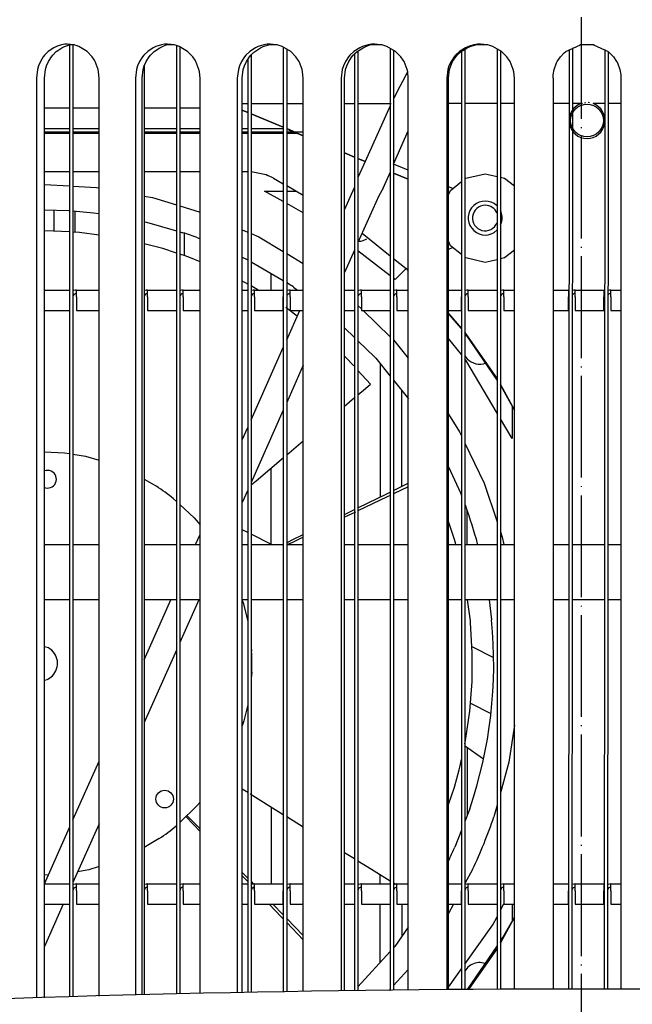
# Model space of a CAD drawing. Header units: millimetres. Extents: x -283 to 284, y -510 to 253.
# Tile 9 of 13: x -66 to 6, y 24 to 140. Entities that reach past the tile are written whole.
import ezdxf

# ---------------------------------------------------------------- set-up
doc = ezdxf.new("R2010")
doc.units = ezdxf.units.MM
doc.linetypes.add('DOT_CENTER', pattern=[14, 12, -1, 0, -1])
doc.layers.add('1', color=7, linetype='Continuous')

msp = doc.modelspace()

# ---------------------------------------------------------------- linework, layer by layer
at = {"color": 7, "linetype": 'Continuous'}
for p, q in [((-62.17, 136.98), (-62.81, 136.54)), ((-61.85, 137.13), (-62.17, 136.98)), ((-61.25, 137.32), (-61.85, 137.13)), ((-61.7, 136.67), (-61.22, 136.98)), ((-60.87, 137.38), (-61.25, 137.32)), ((-61.22, 136.98), (-60.9, 137.13)), ((-60.9, 137.13), (-60.29, 137.32)), ((-60.53, 137.4), (-60.87, 137.38)), ((-59.81, 137.32), (-60.53, 137.4)), ((-59.72, 137.3), (-60.37, 137.3)), ((-60.3, 137.3), (-60.3, 25.08)), ((-60.29, 137.32), (-60.1, 137.35)), ((-59.9, 137.3), (-59.9, 25.09)), ((-59.52, 137.25), (-59.81, 137.32)), ((-59.2, 137.13), (-59.52, 137.25)), ((-58.23, 136.54), (-59.2, 137.13)), ((-50.44, 136.98), (-51.09, 136.54)), ((-50.11, 137.13), (-50.44, 136.98)), ((-50.32, 136.54), (-49.66, 136.98)), ((-49.48, 137.32), (-50.11, 137.13)), ((-49.66, 136.98), (-49.34, 137.13)), ((-49.09, 137.38), (-49.48, 137.32)), ((-49.34, 137.13), (-48.74, 137.4)), ((-48.74, 137.4), (-49.09, 137.38)), ((-47.91, 137.3), (-48.79, 137.3)), ((-48, 137.32), (-48.74, 137.4)), ((-48.74, 137.4), (-48.32, 137.38)), ((-47.7, 137.25), (-48, 137.32)), ((-47.7, 137.25), (-47.7, 25.43)), ((-47.37, 137.13), (-47.7, 137.25)), ((-46.38, 136.54), (-47.37, 137.13)), ((-47.3, 137.09), (-47.3, 25.44)), ((-38.38, 136.98), (-39.06, 136.54)), ((-38.6, 136.43), (-37.8, 136.98)), ((-38.05, 137.13), (-38.38, 136.98)), ((-37.41, 137.32), (-38.05, 137.13)), ((-37.8, 136.98), (-37.47, 137.13)), ((-37.47, 137.13), (-36.83, 137.32)), ((-37.01, 137.38), (-37.41, 137.32)), ((-36.65, 137.4), (-37.01, 137.38)), ((-35.8, 137.3), (-36.9, 137.3)), ((-36.83, 137.32), (-36.43, 137.38)), ((-35.89, 137.32), (-36.65, 137.4)), ((-35.59, 137.25), (-35.89, 137.32)), ((-35.25, 137.13), (-35.59, 137.25)), ((-34.23, 136.54), (-35.25, 137.13)), ((-35.1, 137.05), (-35.1, 25.68)), ((-26.09, 136.98), (-26.77, 136.54)), ((-26.39, 136.54), (-25.7, 136.98)), ((-25.75, 137.13), (-26.09, 136.98)), ((-25.1, 137.32), (-25.75, 137.13)), ((-25.7, 136.98), (-25.36, 137.13)), ((-25.36, 137.13), (-24.69, 137.38)), ((-24.69, 137.38), (-25.1, 137.32)), ((-23.46, 137.3), (-24.79, 137.3)), ((-24.33, 137.4), (-24.69, 137.38)), ((-24.69, 137.38), (-24.33, 137.4)), ((-23.56, 137.32), (-24.33, 137.4)), ((-23.25, 137.25), (-23.56, 137.32)), ((-22.91, 137.13), (-23.25, 137.25)), ((-21.88, 136.54), (-22.91, 137.13)), ((-13.63, 136.98), (-14.32, 136.54)), ((-14.13, 136.54), (-13.43, 136.98)), ((-13.28, 137.13), (-13.63, 136.98)), ((-13.43, 136.98), (-13.09, 137.13)), ((-12.63, 137.32), (-13.28, 137.13)), ((-13.09, 137.13), (-12.44, 137.32)), ((-12.22, 137.38), (-12.63, 137.32)), ((-11.3, 137.3), (-12.59, 137.3)), ((-12.44, 137.32), (-12.02, 137.38)), ((-11.85, 137.4), (-12.22, 137.38)), ((-12.02, 137.38), (-11.85, 137.4)), ((-11.07, 137.32), (-11.85, 137.4)), ((-10.98, 137.3), (-11.3, 137.3)), ((-10.76, 137.25), (-11.07, 137.32)), ((-10.42, 137.13), (-10.76, 137.25)), ((-9.38, 136.54), (-10.42, 137.13)), ((-1.78, 136.54), (-0.08, 137.32)), ((-1, 136.98), (-1.09, 25.98)), ((0.7, 137.3), (-0.16, 137.3)), ((-0.08, 137.32), (0.7, 137.4)), ((0.7, 137.4), (1.48, 137.32)), ((1.56, 137.3), (0.7, 137.3)), ((1.48, 137.32), (3.18, 136.54)), ((-63.4, 135.91), (-63.74, 135.35)), ((-63.25, 136.09), (-63.4, 135.91)), ((-62.81, 136.54), (-63.25, 136.09)), ((-62.79, 135.34), (-62.44, 135.9)), ((-62.44, 135.9), (-62.29, 136.1)), ((-62.29, 136.1), (-61.86, 136.54)), ((-61.86, 136.54), (-61.7, 136.67)), ((-57.64, 135.9), (-58.23, 136.54)), ((-57.37, 135.51), (-57.64, 135.9)), ((-51.7, 135.91), (-52.05, 135.35)), ((-51.55, 136.09), (-51.7, 135.91)), ((-51.09, 136.54), (-51.55, 136.09)), ((-51.28, 135.34), (-50.93, 135.9)), ((-50.93, 135.9), (-50.77, 136.1)), ((-50.77, 136.1), (-50.32, 136.54)), ((-45.77, 135.9), (-46.38, 136.54)), ((-45.5, 135.51), (-45.77, 135.9)), ((-39.68, 135.91), (-40.04, 135.35)), ((-39.52, 136.09), (-39.68, 135.91)), ((-39.06, 136.54), (-39.52, 136.09)), ((-39.46, 135.34), (-39.09, 135.9)), ((-39.09, 135.9), (-38.93, 136.1)), ((-38.93, 136.1), (-38.6, 136.43)), ((-38.9, 136.13), (-38.9, 25.6)), ((-34.7, 136.82), (-34.7, 25.69)), ((-33.61, 135.9), (-34.23, 136.54)), ((-33.34, 135.51), (-33.61, 135.9)), ((-27.4, 135.91), (-27.77, 135.35)), ((-27.25, 136.09), (-27.4, 135.91)), ((-27.39, 135.34), (-27.01, 135.9)), ((-26.77, 136.54), (-27.25, 136.09)), ((-27.01, 135.9), (-26.85, 136.1)), ((-26.85, 136.1), (-26.67, 136.29)), ((-26.7, 136.25), (-26.7, 25.81)), ((-26.67, 136.29), (-26.39, 136.54)), ((-26.3, 136.59), (-26.3, 25.81)), ((-22.5, 136.9), (-22.5, 25.85)), ((-22.1, 136.68), (-22.1, 25.86)), ((-21.24, 135.9), (-21.88, 136.54)), ((-20.96, 135.51), (-21.24, 135.9)), ((-14.96, 135.91), (-15.33, 135.35)), ((-15.14, 135.34), (-14.76, 135.9)), ((-14.8, 136.09), (-14.96, 135.91)), ((-14.32, 136.54), (-14.8, 136.09)), ((-14.76, 135.9), (-14.6, 136.1)), ((-14.6, 136.1), (-14.13, 136.54)), ((-14.1, 136.56), (-14.1, 25.93)), ((-13.7, 136.81), (-13.7, 25.94)), ((-9.9, 136.84), (-9.9, 25.98)), ((-9.5, 136.62), (-9.5, 25.98)), ((-8.74, 135.9), (-9.38, 136.54)), ((-8.46, 135.51), (-8.74, 135.9)), ((-2.8, 135.34), (-2.42, 135.9)), ((-2.42, 135.9), (-1.99, 136.36)), ((-1.99, 136.36), (-1.78, 136.54)), ((-1.41, 136.75), (-1.49, 25.98)), ((2.79, 136.76), (2.71, 25.98)), ((3.19, 136.53), (3.11, 25.98)), ((3.18, 136.54), (3.4, 136.35)), ((3.4, 136.35), (3.82, 135.91)), ((3.82, 135.91), (4.19, 135.35)), ((-63.96, 134.84), (-64.09, 134.41)), ((-63.74, 135.35), (-63.96, 134.84)), ((-63.13, 134.4), (-63, 134.85)), ((-63, 134.85), (-62.79, 135.34)), ((-57.28, 135.34), (-57.37, 135.51)), ((-56.93, 134.4), (-57.28, 135.34)), ((-52.28, 134.84), (-52.41, 134.41)), ((-52.05, 135.35), (-52.28, 134.84)), ((-51.64, 134.4), (-51.5, 134.85)), ((-51.5, 134.85), (-51.28, 135.34)), ((-51.5, 134.85), (-51.5, 25.34)), ((-45.41, 135.34), (-45.5, 135.51)), ((-45.05, 134.4), (-45.41, 135.34)), ((-40.27, 134.84), (-40.4, 134.41)), ((-40.04, 135.35), (-40.27, 134.84)), ((-39.82, 134.4), (-39.68, 134.85)), ((-39.68, 134.85), (-39.46, 135.34)), ((-39.3, 135.59), (-39.3, 25.59)), ((-33.24, 135.34), (-33.34, 135.51)), ((-32.88, 134.4), (-33.24, 135.34)), ((-28.01, 134.84), (-28.15, 134.41)), ((-27.77, 135.35), (-28.01, 134.84)), ((-27.76, 134.4), (-27.61, 134.85)), ((-27.61, 134.85), (-27.39, 135.34)), ((-20.87, 135.34), (-20.96, 135.51)), ((-20.5, 134.4), (-20.87, 135.34)), ((-15.57, 134.84), (-15.71, 134.41)), ((-15.33, 135.35), (-15.57, 134.84)), ((-15.51, 134.4), (-15.37, 134.85)), ((-15.37, 134.85), (-15.14, 135.34)), ((-8.36, 135.34), (-8.46, 135.51)), ((-7.99, 134.4), (-8.36, 135.34)), ((-3.17, 134.4), (-2.88, 135.18)), ((-2.88, 135.18), (-2.8, 135.34)), ((4.19, 135.35), (4.28, 135.18)), ((4.28, 135.18), (4.57, 134.41)), ((-64.09, 134.41), (-64.21, 133.4)), ((-63.25, 133.4), (-63.13, 134.4)), ((-56.88, 134.14), (-56.93, 134.4)), ((-56.81, 133.4), (-56.88, 134.14)), ((-52.41, 134.41), (-52.53, 133.4)), ((-51.76, 133.4), (-51.64, 134.4)), ((-44.99, 134.14), (-45.05, 134.4)), ((-44.92, 133.4), (-44.99, 134.14)), ((-40.4, 134.41), (-40.53, 133.4)), ((-39.95, 133.4), (-39.82, 134.4)), ((-32.82, 134.14), (-32.88, 134.4)), ((-32.75, 133.4), (-32.82, 134.14)), ((-28.15, 134.41), (-28.27, 133.4)), ((-27.88, 133.4), (-27.76, 134.4)), ((-21.69, 131.77), (-20.66, 133.7)), ((-20.66, 133.7), (-20.44, 134.11)), ((-20.44, 134.14), (-20.5, 134.4)), ((-20.37, 133.4), (-20.44, 134.14)), ((-15.71, 134.41), (-15.84, 133.4)), ((-15.64, 133.4), (-15.51, 134.4)), ((-7.93, 134.14), (-7.99, 134.4)), ((-7.86, 133.4), (-7.93, 134.14)), ((-3.3, 133.4), (-3.28, 133.77)), ((-3.28, 133.77), (-3.17, 134.4)), ((4.57, 134.41), (4.68, 133.77)), ((4.68, 133.77), (4.7, 133.4)), ((-64.21, 133.4), (-64.21, 24.96)), ((-63.25, 24.99), (-63.25, 133.4)), ((-56.81, 25.18), (-56.81, 133.4)), ((-52.53, 133.4), (-52.53, 25.31)), ((-51.76, 25.33), (-51.76, 133.4)), ((-44.92, 25.48), (-44.92, 133.4)), ((-40.53, 133.4), (-40.53, 25.57)), ((-39.95, 25.58), (-39.95, 133.4)), ((-32.75, 25.72), (-32.75, 133.4)), ((-28.27, 133.4), (-28.27, 25.8)), ((-27.88, 25.8), (-27.88, 133.4)), ((-20.37, 25.87), (-20.37, 133.4)), ((-15.84, 133.4), (-15.84, 25.92)), ((-15.64, 25.92), (-15.64, 133.4)), ((-7.86, 25.98), (-7.86, 133.4)), ((-3.3, 133.4), (-3.3, 25.98)), ((4.7, 133.4), (4.7, 25.98)), ((-21.69, 131.77), (-22.06, 131.02)), ((-39.95, 130.39), (-39.3, 130.39)), ((-38.9, 130.39), (-35.1, 130.39)), ((-34.7, 130.39), (-32.75, 130.39)), ((-27.88, 130.39), (-26.7, 130.39)), ((-26.3, 130.39), (-22.38, 130.39)), ((-22.5, 130.11), (-25.45, 123.57)), ((-14.1, 130.39), (-15.64, 130.39)), ((-9.9, 130.39), (-13.7, 130.39)), ((-7.86, 130.39), (-9.5, 130.39)), ((-1.41, 130.39), (-3.3, 130.39)), ((-0.01, 130.39), (-1.01, 130.39)), ((-0.01, 130.39), (0.18, 130.46)), ((0.4, 130.5), (0.55, 130.52)), ((1, 130.5), (0.85, 130.52)), ((2.79, 130.39), (1.41, 130.39)), ((4.7, 130.39), (3.19, 130.39)), ((-63.25, 129.88), (-60.3, 129.88)), ((-59.9, 129.88), (-56.81, 129.88)), ((-51.5, 129.88), (-47.7, 129.88)), ((-47.3, 129.88), (-44.92, 129.88)), ((-39.3, 129.35), (-39.95, 129.62)), ((-39.95, 129.62), (-39.3, 129.35)), ((-35.1, 127.61), (-38.9, 129.18)), ((-38.9, 129.18), (-35.1, 127.61)), ((-60.3, 127.4), (-63.25, 127.4)), ((-60.3, 127.01), (-63.25, 127.01)), ((-63.25, 126.9), (-60.3, 126.9)), ((-56.81, 127.4), (-59.9, 127.4)), ((-56.81, 127.01), (-59.9, 127.01)), ((-59.9, 126.9), (-56.81, 126.9)), ((-47.7, 127.4), (-51.5, 127.4)), ((-47.7, 127.01), (-51.5, 127.01)), ((-51.5, 126.9), (-47.7, 126.9)), ((-44.92, 127.4), (-47.3, 127.4)), ((-44.92, 127.01), (-47.3, 127.01)), ((-47.3, 126.9), (-44.92, 126.9)), ((-39.3, 127.4), (-39.95, 127.4)), ((-39.3, 127.01), (-39.95, 127.01)), ((-39.95, 126.9), (-39.3, 126.9)), ((-35.1, 127.4), (-38.9, 127.4)), ((-35.1, 127.01), (-38.9, 127.01)), ((-38.9, 126.9), (-35.1, 126.9)), ((-32.75, 126.6), (-34.7, 127.44)), ((-32.75, 127.01), (-34.7, 127.01)), ((-34.7, 126.9), (-33.48, 126.9)), ((-34.5, 127.32), (-34.37, 127.27)), ((-34.37, 127.27), (-33.49, 126.9)), ((-33.49, 126.9), (-32.75, 126.6)), ((-22.11, 123.27), (-20.37, 127.18)), ((-27.88, 124.58), (-26.7, 124.09)), ((-26.7, 124.09), (-27.88, 124.58)), ((-26.3, 123.93), (-25.45, 123.57)), ((-25.45, 123.57), (-26.3, 123.93)), ((-25.45, 123.57), (-26.26, 121.75)), ((-20.37, 122.55), (-22.11, 123.27)), ((-63.25, 122.4), (-60.3, 122.4)), ((-59.9, 122.4), (-56.81, 122.4)), ((-51.5, 122.4), (-47.7, 122.4)), ((-47.3, 122.4), (-44.92, 122.4)), ((-39.95, 122.4), (-39.3, 122.4)), ((-38.9, 122.37), (-37.12, 122.02)), ((-37.12, 122.02), (-36.92, 121.93)), ((-23.33, 120.44), (-22.48, 122.35)), ((-22.1, 122.19), (-20.37, 121.47)), ((-20.37, 121.47), (-22.1, 122.19)), ((-13.57, 121.61), (-11.3, 122.13)), ((-11.3, 122.13), (-9.9, 121.81)), ((-63.25, 120.87), (-60.3, 120.69)), ((-36.25, 121.61), (-35.1, 120.95)), ((-34.7, 120.72), (-32.75, 119.59)), ((-15.39, 120.16), (-14.1, 121.19)), ((-9.5, 121.72), (-9.03, 121.61)), ((-9.03, 121.61), (-7.86, 120.68)), ((-59.9, 120.67), (-57.12, 120.5)), ((-57.12, 120.5), (-56.81, 120.45)), ((-37.3, 120.06), (-35.1, 120.06)), ((-35.1, 118.84), (-37.3, 120.06)), ((-34.7, 120.06), (-33.57, 120.06)), ((-27.88, 117.85), (-26.7, 120.51)), ((-23.33, 120.44), (-23.86, 119.52)), ((-15.12, 120.38), (-15.64, 120.59)), ((-15.64, 119.64), (-15.39, 120.16)), ((-51.5, 119.49), (-50.53, 119.32)), ((-50.53, 119.32), (-47.7, 118.46)), ((-32.75, 117.53), (-34.7, 118.62)), ((-23.86, 119.52), (-26.3, 114.03)), ((-63.25, 117.88), (-60.37, 117.79)), ((-62.17, 117.85), (-62.17, 115.37)), ((-59.9, 117.75), (-57.47, 117.52)), ((-59.63, 115.23), (-59.63, 117.72)), ((-57.47, 117.52), (-56.81, 117.42)), ((-47.3, 118.33), (-44.92, 117.61)), ((-51.5, 116.46), (-51.23, 116.4)), ((-51.23, 116.4), (-47.7, 115.39)), ((-9.5, 116.1), (-9.38, 116.35)), ((-62.18, 115.37), (-63.25, 115.38)), ((-60.3, 115.27), (-62.18, 115.37)), ((-59.12, 115.19), (-59.94, 115.25)), ((-56.81, 114.9), (-59.12, 115.19)), ((-47.3, 115.28), (-46.94, 115.17)), ((-46.77, 115.11), (-46.77, 112.47)), ((-39.95, 115.52), (-39.3, 115.24)), ((-38.9, 115.06), (-38, 114.67)), ((-25.82, 115.11), (-22.5, 112.46)), ((-10.25, 115.2), (-9.9, 115.52)), ((-49.32, 113.3), (-51.5, 113.87)), ((-45.17, 114.55), (-44.92, 114.45)), ((-38, 114.67), (-35.1, 112.95)), ((-26.24, 114.18), (-25.98, 114.18)), ((-15.39, 113.64), (-15.64, 114.16)), ((-47.7, 112.77), (-49.32, 113.3)), ((-46.67, 112.44), (-47.3, 112.64)), ((-34.7, 112.72), (-32.75, 111.56)), ((-26.7, 113.13), (-27.88, 110.48)), ((-22.5, 110.09), (-26.3, 113.03)), ((-15.12, 113.42), (-15.64, 113.21)), ((-14.1, 112.61), (-15.39, 113.64)), ((-7.86, 113.12), (-9.03, 112.19)), ((-46.03, 112.2), (-46.67, 112.44)), ((-44.92, 111.75), (-46.03, 112.2)), ((-39.95, 112.28), (-39.37, 112)), ((-38.9, 111.72), (-35.1, 109.52)), ((-22.1, 112.14), (-20.61, 110.95)), ((-11.3, 111.67), (-13.57, 112.19)), ((-9.9, 111.99), (-11.3, 111.67)), ((-9.03, 112.19), (-9.5, 112.08)), ((-36.53, 108.4), (-36.53, 110.35)), ((-20.62, 110.95), (-21.92, 109.65)), ((-20.61, 110.95), (-20.37, 110.69)), ((-39.54, 109.26), (-39.95, 109.47)), ((-39.3, 109.12), (-39.54, 109.26)), ((-21.92, 109.65), (-22.1, 109.78)), ((-63.25, 108.4), (-60.3, 108.4)), ((-59.5, 108.4), (-56.81, 108.4)), ((-59.5, 107.6), (-59.5, 108.4)), ((-51.1, 108.4), (-47.7, 108.4)), ((-51.1, 107.6), (-51.1, 108.4)), ((-46.9, 108.4), (-44.92, 108.4)), ((-46.9, 107.6), (-46.9, 108.4)), ((-39.95, 108.4), (-39.3, 108.4)), ((-38.07, 108.4), (-38.9, 108.89)), ((-38.5, 108.4), (-35.1, 108.4)), ((-38.5, 107.6), (-38.5, 108.4)), ((-35.1, 108.4), (-35.1, 107.6)), ((-34.3, 108.4), (-32.75, 108.4)), ((-34.3, 107.6), (-34.3, 108.4)), ((-33.91, 108.77), (-33.42, 108.4)), ((-27.88, 108.4), (-26.7, 108.4)), ((-25.9, 108.4), (-22.5, 108.4)), ((-25.9, 107.6), (-25.9, 108.4)), ((-21.7, 108.4), (-20.37, 108.4)), ((-21.7, 107.6), (-21.7, 108.4)), ((-15.64, 108.4), (-14.1, 108.4)), ((-14.1, 108.4), (-14.1, 107.6)), ((-13.3, 108.4), (-9.9, 108.4)), ((-13.3, 107.6), (-13.3, 108.4)), ((-9.1, 108.4), (-7.86, 108.4)), ((-9.1, 107.6), (-9.1, 108.4)), ((-3.3, 108.4), (-1.5, 108.4)), ((-1.5, 108.4), (-1.5, 107.6)), ((-0.7, 108.4), (2.7, 108.4)), ((-0.7, 107.6), (-0.7, 108.4)), ((2.7, 108.4), (2.7, 107.6)), ((3.5, 108.4), (4.7, 108.4)), ((3.5, 107.6), (3.5, 108.4)), ((-59.5, 107.6), (-59.5, 106)), ((-51.1, 107.6), (-51.1, 106)), ((-46.9, 107.6), (-46.9, 106)), ((-38.5, 107.6), (-38.5, 106)), ((-35.1, 106), (-35.1, 107.6)), ((-34.3, 107.6), (-34.3, 106)), ((-25.9, 107.6), (-25.9, 106)), ((-21.7, 107.6), (-21.7, 106)), ((-14.1, 106), (-14.1, 107.6)), ((-13.3, 107.6), (-13.3, 106)), ((-9.1, 107.6), (-9.1, 106)), ((-1.5, 106), (-1.5, 107.6)), ((-0.7, 107.6), (-0.7, 106)), ((2.7, 106), (2.7, 107.6)), ((3.5, 107.6), (3.5, 106)), ((-63.25, 106), (-60.3, 106)), ((-59.5, 106), (-56.81, 106)), ((-51.1, 106), (-47.7, 106)), ((-46.9, 106), (-44.92, 106)), ((-39.95, 106), (-39.3, 106)), ((-38.5, 106), (-35.1, 106)), ((-34.59, 106.21), (-34.8, 106.35)), ((-34.7, 102.54), (-33.16, 106)), ((-33.45, 105.34), (-34.59, 106.21)), ((-34.3, 106), (-32.75, 106)), ((-27.88, 106), (-26.7, 106)), ((-26.3, 106.6), (-25.9, 106.21)), ((-25.9, 106), (-22.5, 106)), ((-25.68, 106), (-22.5, 102.91)), ((-21.7, 106), (-20.37, 106)), ((-15.64, 106), (-14.1, 106)), ((-14.95, 104.85), (-15.64, 105.64)), ((-15.64, 105.64), (-14.1, 103.87)), ((-13.3, 106), (-9.9, 106)), ((-9.1, 106), (-7.86, 106)), ((-3.3, 106), (-1.5, 106)), ((-0.7, 106), (2.7, 106)), ((3.5, 106), (4.7, 106)), ((-15.64, 105.59), (-14.95, 104.85)), ((-14.1, 103.87), (-14.95, 104.85)), ((-27.88, 103.96), (-26.7, 102.82)), ((-13.7, 103.33), (-9.9, 97.75)), ((-9.9, 97.94), (-13.69, 103.4)), ((-13.69, 103.4), (-9.9, 97.94)), ((-26.3, 102.43), (-24.33, 100.51)), ((-22.11, 102.54), (-20.37, 100.39)), ((-14.1, 100.8), (-15.64, 102.69)), ((-13.57, 103.13), (-13.7, 102.96)), ((-38.9, 93.11), (-35.1, 101.64)), ((-27.75, 100.47), (-27.88, 100.6)), ((-26.77, 99.47), (-27.75, 100.47)), ((-24.2, 100.37), (-22.5, 98.27)), ((-13.7, 100.67), (-13.63, 100.53)), ((-13.58, 100.16), (-13.7, 100.31)), ((-9.9, 93.9), (-13.58, 100.16)), ((-32.75, 99.54), (-34.7, 95.16)), ((-24.83, 97.3), (-26.3, 98.94)), ((-23.67, 99.71), (-23.67, 84.02)), ((-11.52, 99.71), (-11.29, 99.79)), ((-22.1, 97.78), (-20.33, 95.59)), ((-26.3, 96.07), (-25.42, 96.81)), ((-25.42, 96.81), (-24.83, 97.3)), ((-21.13, 85.26), (-21.13, 96.58)), ((-9.21, 96.73), (-9.5, 97.28)), ((-9.5, 97.28), (-7.86, 94.25)), ((-9.5, 97.17), (-9.21, 96.73)), ((-7.86, 94.25), (-9.21, 96.73)), ((-27.88, 94.73), (-26.7, 95.73)), ((-35.1, 94.26), (-38.9, 85.73)), ((-8.14, 94.76), (-8.14, 90.9)), ((-15.64, 93.77), (-14.32, 91.68)), ((-8.14, 90.9), (-9.5, 93.22)), ((-39.95, 90.76), (-39.3, 92.21)), ((-34.7, 88.97), (-32.75, 90.62)), ((-14.32, 91.68), (-14.1, 91.21)), ((-13.7, 90.37), (-11.44, 85.63)), ((-63.25, 89.35), (-60.9, 89.23)), ((-60.9, 89.23), (-60.3, 89.13)), ((-59.9, 89.06), (-58.44, 88.82)), ((-58.44, 88.82), (-56.81, 88.35)), ((-38.29, 85.94), (-35.07, 88.66)), ((-36.53, 78.41), (-36.53, 87.43)), ((-15.64, 87.58), (-14.22, 84.51)), ((-51.5, 86.1), (-50.06, 85.29)), ((-38.9, 85.43), (-38.29, 85.94)), ((-39.3, 84.83), (-39.95, 83.38)), ((-22.1, 84.79), (-20.37, 85.64)), ((-20.37, 85.22), (-22.1, 84.39)), ((-11.44, 85.63), (-9.9, 81.07)), ((-48.05, 83.81), (-47.7, 83.49)), ((-26.3, 82.74), (-22.83, 84.44)), ((-22.86, 84.02), (-26.3, 82.37)), ((-22.5, 84.19), (-22.86, 84.02)), ((-22.83, 84.44), (-22.5, 84.59)), ((-14.22, 84.51), (-14.1, 84.19)), ((-47.3, 83.12), (-45.62, 81.56)), ((-27.88, 81.96), (-26.7, 82.54)), ((-13.7, 83.16), (-13.59, 82.88)), ((-45.62, 81.56), (-44.92, 80.74)), ((-26.61, 82.23), (-27.88, 81.62)), ((-13.43, 78.4), (-13.43, 82.38)), ((-39.3, 79.82), (-39.95, 80.15)), ((-14.97, 79.11), (-15.62, 81.12)), ((-45.45, 78.4), (-44.92, 79.58)), ((-36.51, 78.4), (-38.9, 79.62)), ((-34.7, 78.63), (-34.05, 78.95)), ((-32.75, 79.28), (-34.1, 78.63)), ((-34.05, 78.95), (-32.75, 79.58)), ((-14.82, 78.61), (-14.97, 79.11)), ((-9.5, 79.89), (-9.3, 79.29)), ((-9.3, 79.29), (-9.11, 78.4)), ((-63.25, 78.4), (-60.3, 78.4)), ((-59.9, 78.4), (-56.81, 78.4)), ((-51.5, 78.4), (-47.7, 78.4)), ((-47.3, 78.4), (-44.92, 78.4)), ((-39.95, 78.4), (-39.3, 78.4)), ((-38.9, 78.4), (-35.1, 78.4)), ((-35.1, 78.4), (-35.1, 71.88)), ((-34.7, 78.4), (-32.75, 78.4)), ((-34.1, 78.63), (-34.59, 78.4)), ((-27.88, 78.4), (-26.7, 78.4)), ((-26.3, 78.4), (-22.5, 78.4)), ((-22.1, 78.4), (-20.37, 78.4)), ((-15.64, 78.4), (-14.1, 78.4)), ((-14.76, 78.4), (-14.82, 78.61)), ((-14.1, 78.4), (-14.1, 71.88)), ((-13.7, 78.4), (-9.9, 78.4)), ((-9.5, 78.4), (-7.86, 78.4)), ((-3.3, 78.4), (-1.45, 78.4)), ((-1.05, 78.4), (2.75, 78.4)), ((3.15, 78.4), (4.7, 78.4)), ((-60.3, 71.88), (-63.25, 71.88)), ((-56.81, 71.88), (-59.9, 71.88)), ((-51.5, 64.81), (-48.35, 71.88)), ((-47.7, 71.88), (-51.5, 71.88)), ((-45.06, 71.88), (-47.3, 66.86)), ((-44.92, 71.88), (-47.3, 71.88)), ((-39.3, 71.88), (-39.95, 71.88)), ((-39.95, 71.82), (-39.85, 71.57)), ((-39.85, 71.57), (-39.3, 69.33)), ((-35.1, 71.88), (-38.9, 71.88)), ((-32.75, 71.88), (-34.7, 71.88)), ((-26.7, 71.88), (-27.88, 71.88)), ((-22.5, 71.88), (-26.3, 71.88)), ((-20.37, 71.88), (-22.1, 71.88)), ((-14.1, 71.88), (-15.64, 71.88)), ((-9.9, 71.88), (-13.7, 71.88)), ((-13.05, 69.4), (-13.37, 71.88)), ((-10.84, 71.88), (-10.55, 69.54)), ((-7.86, 71.88), (-9.5, 71.88)), ((-1.45, 71.88), (-3.3, 71.88)), ((2.75, 71.88), (-1.05, 71.88)), ((4.7, 71.88), (3.15, 71.88)), ((-13.03, 69.19), (-13.05, 69.4)), ((-12.82, 65.69), (-13.03, 69.19)), ((-62.79, 66.22), (-63.25, 66.37)), ((-38.9, 66.31), (-38.84, 65.85)), ((-10.3, 65.05), (-12.85, 66.35)), ((-47.7, 65.96), (-51.5, 57.43)), ((-12.84, 62.27), (-12.82, 65.69)), ((-38.82, 63.36), (-38.9, 62.64)), ((-63.25, 62.43), (-62.95, 62.5)), ((-13.11, 58.77), (-12.84, 62.27)), ((-39.3, 59.53), (-39.74, 57.63)), ((-13.04, 59.71), (-10.63, 58.48)), ((-13.62, 55.3), (-13.11, 58.77)), ((-39.74, 57.63), (-39.95, 57.03)), ((-7.86, 57.11), (-8.51, 52.76)), ((-11.52, 53.1), (-13.74, 54.67)), ((-13.7, 54.92), (-13.62, 55.3)), ((-13.43, 54.5), (-13.43, 46.46)), ((-59.9, 45.94), (-56.81, 52.87)), ((-14.29, 52.17), (-14.1, 53.05)), ((-8.51, 52.76), (-9.5, 49.14)), ((-14.93, 49.8), (-14.36, 51.87)), ((-14.36, 51.87), (-14.29, 52.17)), ((-39.95, 49.6), (-39.3, 49.2)), ((-39.01, 49.02), (-35.43, 46.8)), ((-15.64, 47.76), (-14.93, 49.8)), ((-44.92, 48.05), (-45.34, 47.55)), ((-9.9, 47.68), (-10.28, 46.3)), ((-45.34, 47.55), (-47.3, 45.66)), ((-46.42, 46.43), (-44.92, 44.89)), ((-36.53, 47.48), (-36.53, 38.4)), ((-35.43, 46.8), (-35.1, 46.59)), ((-13.12, 47.27), (-13.7, 45.77)), ((-56.81, 45.49), (-59.9, 38.56)), ((-44.92, 44.58), (-46.56, 46.3)), ((-34.7, 46.34), (-32.75, 45.13)), ((-63.25, 38.42), (-60.3, 45.04)), ((-14.1, 44.74), (-14.88, 42.74)), ((-49.72, 43.74), (-51.5, 42.69)), ((-27.88, 42.11), (-26.7, 41.38)), ((-26.3, 41.13), (-24.69, 40.13)), ((-15.5, 41.39), (-15.64, 41.13)), ((-62.78, 39.47), (-63.25, 39.44)), ((-58.03, 40.07), (-59.33, 39.83)), ((-56.81, 40.45), (-58.03, 40.07)), ((-39.95, 39.75), (-39.3, 39.08)), ((-24.69, 40.13), (-22.5, 38.77)), ((-23.67, 38.4), (-23.67, 39.5)), ((-12.79, 40.1), (-13.7, 38.45)), ((-63.25, 38.4), (-60.3, 38.4)), ((-59.5, 38.4), (-56.81, 38.4)), ((-59.5, 37.6), (-59.5, 38.4)), ((-51.1, 38.4), (-47.7, 38.4)), ((-51.1, 37.6), (-51.1, 38.4)), ((-46.9, 38.4), (-44.92, 38.4)), ((-46.9, 37.6), (-46.9, 38.4)), ((-39.3, 38.68), (-39.95, 39.36)), ((-39.95, 38.4), (-39.3, 38.4)), ((-38.9, 38.67), (-38.62, 38.38)), ((-38.5, 38.4), (-35.1, 38.4)), ((-38.5, 37.6), (-38.5, 38.4)), ((-35.1, 38.4), (-35.1, 37.6)), ((-34.3, 38.4), (-32.75, 38.4)), ((-34.3, 37.6), (-34.3, 38.4)), ((-27.88, 38.4), (-26.7, 38.4)), ((-25.9, 38.4), (-22.5, 38.4)), ((-25.9, 37.6), (-25.9, 38.4)), ((-22.1, 38.52), (-21.85, 38.37)), ((-21.7, 38.4), (-20.37, 38.4)), ((-21.7, 37.6), (-21.7, 38.4)), ((-15.64, 38.4), (-14.1, 38.4)), ((-14.1, 38.4), (-14.1, 37.6)), ((-13.3, 38.4), (-9.9, 38.4)), ((-13.3, 37.6), (-13.3, 38.4)), ((-9.1, 38.4), (-7.86, 38.4)), ((-9.1, 37.6), (-9.1, 38.4)), ((-3.3, 38.4), (-1.5, 38.4)), ((-1.5, 38.4), (-1.5, 37.6)), ((-0.7, 38.4), (2.7, 38.4)), ((-0.7, 37.6), (-0.7, 38.4)), ((2.7, 38.4), (2.7, 37.6)), ((3.5, 38.4), (4.7, 38.4)), ((3.5, 37.6), (3.5, 38.4)), ((-59.5, 37.6), (-59.5, 36)), ((-51.1, 37.6), (-51.1, 36)), ((-46.9, 37.6), (-46.9, 36)), ((-38.5, 37.84), (-38.63, 37.97)), ((-38.5, 37.6), (-38.5, 36)), ((-35.1, 36), (-35.1, 37.6)), ((-34.3, 37.6), (-34.3, 36)), ((-25.9, 37.6), (-25.9, 36)), ((-21.7, 37.6), (-21.7, 36)), ((-14.1, 36), (-14.1, 37.6)), ((-13.3, 37.6), (-13.3, 36)), ((-9.1, 37.6), (-9.1, 36)), ((-1.5, 36), (-1.5, 37.6)), ((-0.7, 37.6), (-0.7, 36)), ((2.7, 36), (2.7, 37.6)), ((3.5, 37.6), (3.5, 36)), ((-61.04, 36), (-63.25, 31.04)), ((-63.25, 36), (-60.3, 36)), ((-59.5, 36), (-56.81, 36)), ((-51.1, 36), (-47.7, 36)), ((-46.9, 36), (-44.92, 36)), ((-39.95, 36), (-39.3, 36)), ((-38.5, 36), (-35.1, 36)), ((-35.35, 34.54), (-36.75, 36)), ((-36.32, 36), (-35.1, 34.74)), ((-34.3, 36), (-32.75, 36)), ((-27.88, 36), (-26.7, 36)), ((-25.9, 36), (-22.5, 36)), ((-23.67, 29.15), (-23.67, 36)), ((-21.7, 36), (-20.37, 36)), ((-21.13, 36), (-21.13, 32.22)), ((-15.05, 36), (-15.64, 34.93)), ((-15.64, 36), (-14.1, 36)), ((-13.3, 36), (-9.9, 36)), ((-9.5, 35.31), (-9.1, 36.07)), ((-9.1, 36), (-7.86, 36)), ((-8.14, 36), (-8.14, 34.04)), ((-3.3, 36), (-1.5, 36)), ((-0.7, 36), (2.7, 36)), ((3.5, 36), (4.7, 36)), ((-35.1, 34.27), (-35.35, 34.54)), ((-34.7, 34.33), (-32.75, 32.31)), ((-32.75, 31.8), (-34.7, 33.85)), ((-10.41, 33.58), (-9.9, 34.54)), ((-7.86, 34.48), (-9.5, 31.45)), ((-9.21, 32.07), (-7.86, 34.48)), ((-20.37, 33.29), (-21.97, 31.04)), ((-13.7, 28.95), (-10.41, 33.58)), ((-9.5, 31.63), (-9.21, 32.07)), ((-9.5, 31.45), (-9.21, 32.07)), ((-22.5, 30.42), (-26.3, 26.27)), ((-21.97, 31.04), (-22.1, 30.88)), ((-13.38, 25.94), (-9.9, 31.05)), ((-9.9, 30.8), (-13.27, 25.94)), ((-13.27, 25.94), (-9.9, 30.8)), ((-11.29, 29.01), (-11.91, 29.13)), ((-20.37, 28.31), (-22.1, 26.42)), ((-15.64, 26.23), (-14.1, 28.39)), ((-13.36, 28.57), (-13.7, 28.12)), ((-22.5, 25.99), (-22.62, 25.85))]:
    msp.add_line(p, q, dxfattribs=at)
for centre, radius in [((0.7, 128.4), 1.93), ((-49.09, 48.41), 1.04)]:
    msp.add_circle(centre, radius, dxfattribs=at)
for centre, radius, start, end in [((0.7, 128.4), 2.12, 109.7354, 70.2646), ((-63.8, 64.4), 63.5, 64.2863, 64.9565), ((-11.3, 116.9), 2, 47.6471, 217.0586), ((-11.3, 116.9), 1.5, 90, 337.5), ((-11.3, 116.9), 1.5, 22.4996, 89.9999), ((-11.3, 116.9), 2, 344.118, 26.4708), ((-63.8, 64.4), 53.5, 69.6222, 71.6322), ((-11.3, 116.9), 2, 217.0585, 301.7646), ((-26.38, 116.29), 2.15, 280.5875, 301.764), ((-63.8, 64.4), 53.5, 56.0372, 56.9383), ((-59.5, 107.6), 0.4, 90, 180), ((-59.5, 107.6), 0.8, 90.0003, 112.5007), ((-51.1, 107.6), 0.4, 90, 180), ((-51.1, 107.6), 0.8, 90.001, 112.5007), ((-46.9, 107.6), 0.4, 90, 180), ((-46.9, 107.6), 0.8, 90.0007, 112.5007), ((-38.5, 107.6), 0.4, 90, 180), ((-38.5, 107.6), 0.8, 90.0003, 112.5007), ((-34.3, 107.6), 0.4, 90, 180), ((-34.3, 107.6), 0.8, 90.0001, 112.5007), ((-25.9, 107.6), 0.4, 90, 180), ((-25.9, 107.6), 0.8, 90.0007, 112.5007), ((-21.7, 107.6), 0.4, 90, 180), ((-21.7, 107.6), 0.8, 90.0005, 112.5007), ((-13.3, 107.6), 0.4, 90, 180), ((-13.3, 107.6), 0.8, 90.0001, 112.5007), ((-9.1, 107.6), 0.4, 90, 180), ((-9.1, 107.6), 0.8, 90.001, 112.5007), ((-0.7, 107.6), 0.4, 90, 144.6134), ((-0.7, 107.6), 0.8, 90.0005, 112.5007), ((3.5, 107.6), 0.4, 90, 144.6134), ((3.5, 107.6), 0.8, 90.0003, 112.5007), ((-63.8, 64.4), 53.5, 42.246, 42.454), ((-11.91, 101.82), 2.15, 217.0587, 280.5883), ((-62.89, 86.11), 1.04, 245.1104, 65.1104), ((-62.89, 86.11), 1.04, 65.1103, 110.1105), ((-63.8, 64.4), 25, 50.9439, 56.6666), ((-63.8, 64.4), 53.5, 15.2829, 20.2039), ((-63.8, 64.4), 53.5, 341.3208, 5.5102), ((-63.8, 64.4), 2.08, 315.2576, 61.14), ((-63.8, 64.4), 25, 357.6107, 3.3334), ((-63.8, 64.4), 2.08, 294.0812, 315.2576), ((-63.8, 64.4), 56.5, 334.5282, 341.3207), ((-63.8, 64.4), 25, 304.2773, 310), ((-63.8, 64.4), 53.5, 334.528, 336.1222), ((-59.5, 37.6), 0.8, 89.9991, 112.4992), ((-51.1, 37.6), 0.8, 89.9997, 112.4993), ((-46.9, 37.6), 0.8, 89.9995, 112.4993), ((-38.5, 37.6), 0.8, 89.9991, 112.4992), ((-34.3, 37.6), 0.8, 89.9988, 112.4992), ((-25.9, 37.6), 0.8, 89.9995, 112.4993), ((-21.7, 37.6), 0.8, 89.9993, 112.4992), ((-13.3, 37.6), 0.8, 89.9988, 112.4992), ((-9.1, 37.6), 0.8, 89.9997, 112.4993), ((-0.7, 37.6), 0.8, 89.9993, 112.4992), ((3.5, 37.6), 0.8, 89.9991, 112.4992), ((-59.5, 37.6), 0.4, 90, 180), ((-51.1, 37.6), 0.4, 90, 180), ((-46.9, 37.6), 0.4, 90, 180), ((-38.5, 37.6), 0.4, 90, 180), ((-34.3, 37.6), 0.4, 90, 180), ((-25.9, 37.6), 0.4, 90, 180), ((-21.7, 37.6), 0.4, 90, 180), ((-13.3, 37.6), 0.4, 90, 180), ((-9.1, 37.6), 0.4, 90, 180), ((-0.7, 37.6), 0.4, 90, 160.5285), ((3.5, 37.6), 0.4, 90, 160.5285), ((-11.91, 26.98), 2.15, 90.0002, 132.3531), ((0, -2000), 2026, 87.12327, 92.87673)]:
    msp.add_arc(centre, radius, start, end, dxfattribs=at)
at = {"layer": '1', "color": 2, "linetype": 'DOT_CENTER'}
msp.add_line((0, 253.4), (0, -338.4), dxfattribs=at)

doc.saveas('drawing.dxf')
